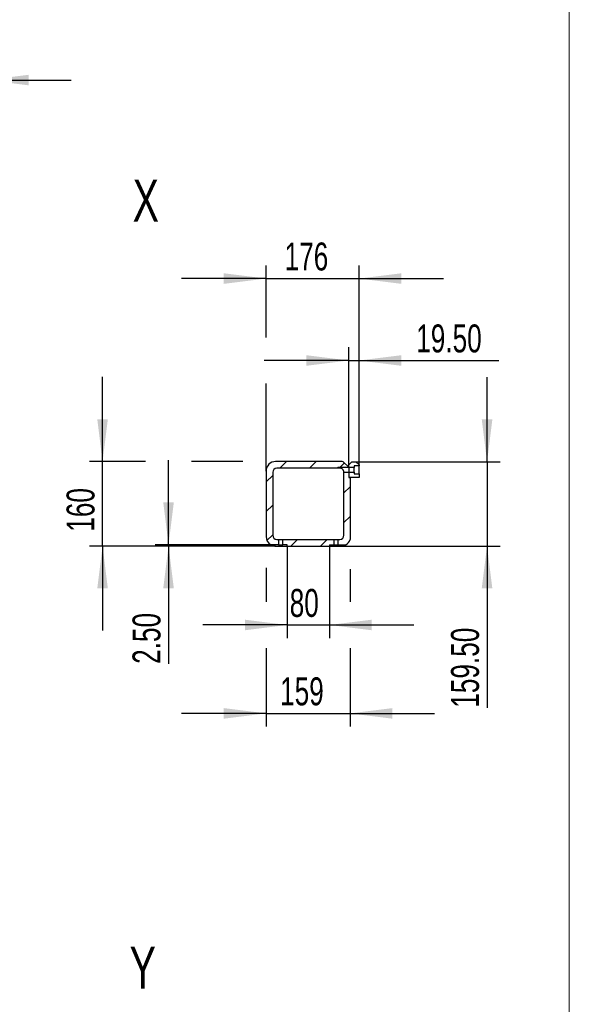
# Model space of a CAD drawing. Header units: millimetres. Extents: x 20 to 400, y 0 to 275.
# Tile 13 of 14: x 358 to 400, y 138 to 212. Entities that reach past the tile are written whole.
import ezdxf

# ---------------------------------------------------------------- set-up
doc = ezdxf.new("R2010")
doc.units = ezdxf.units.MM
doc.layers.add('KOPF', color=7, linetype='Continuous')
doc.styles.add('SLDTEXTSTYLE0', font='TXT', dxfattribs={"width": 0.7})
doc.dimstyles.new('SLDDIMSTYLE2', dxfattribs={"dimtxt": 1.949924, "dimasz": 3.2, "dimexe": 0, "dimexo": 0.0625, "dimgap": 0.487481, "dimtad": 1, "dimdec": 0, "dimlfac": 85, "dimrnd": 1e-09, "dimzin": 12, "dimdsep": 46, "dimtxsty": 'SLDTEXTSTYLE0', "dimsah": 1, "dimcen": 0.09, "dimadec": 0, "dimazin": 3, "dimtfac": 1, "dimtmove": 0, "dimatfit": 0, "dimfxl": 1, "dimfrac": 2, "dimtolj": 1, "dimtzin": 12, "dimarcsym": 0})
doc.dimstyles.new('SLDDIMSTYLE8', dxfattribs={"dimtxt": 1.949924, "dimasz": 3.2, "dimexe": 0, "dimexo": 0.0625, "dimgap": 0.487481, "dimtad": 1, "dimlfac": 25, "dimrnd": 1e-09, "dimzin": 4, "dimdsep": 46, "dimtxsty": 'SLDTEXTSTYLE0', "dimsah": 1, "dimcen": 0.09, "dimadec": 0, "dimazin": 1, "dimtfac": 1, "dimtmove": 0, "dimatfit": 0, "dimfxl": 1, "dimfrac": 2, "dimtolj": 1, "dimtzin": 12, "dimarcsym": 0})
doc.dimstyles.new('SLDDIMSTYLE9', dxfattribs={"dimtxt": 1.949924, "dimasz": 3.2, "dimexe": 0, "dimexo": 0.0625, "dimgap": 0.487481, "dimtad": 1, "dimlfac": 25, "dimrnd": 1e-09, "dimzin": 12, "dimdsep": 46, "dimtxsty": 'SLDTEXTSTYLE0', "dimsah": 1, "dimcen": 0.09, "dimadec": 0, "dimazin": 3, "dimtfac": 1, "dimtmove": 0, "dimatfit": 0, "dimfxl": 1, "dimfrac": 2, "dimtolj": 1, "dimtzin": 12, "dimarcsym": 0})

# ---------------------------------------------------------------- blocks, each defined once
blk = doc.blocks.new('_D_4')
at = {"layer": 'KOPF'}
for p, q in [((350.886, 178.81), (350.886, 208.654)), ((355.868, 202.652), (355.868, 208.654)), ((350.886, 207.654), (344.486, 207.654)), ((350.886, 207.654), (355.868, 207.654)), ((355.868, 207.654), (362.268, 207.654)), ((355.868, 182.047), (355.868, 199.152))]:
    blk.add_line(p, q, dxfattribs=at)
for points in [[(350.886, 207.654), (347.686, 208.054), (347.686, 207.254)], [(355.868, 207.654), (359.068, 207.254), (359.068, 208.054)]]:
    blk.add_solid(points, dxfattribs=at)
at = {"layer": 'KOPF', "insert": (351.26, 210.383), "char_height": 2.1167, "attachment_point": 1, "style": 'SLDTEXTSTYLE0'}
blk.add_mtext('424', dxfattribs=at)
blk = doc.blocks.new('_D_38')
at = {"layer": 'KOPF'}
for p, q in [((393.771, 178.757), (393.771, 185.157)), ((383.838, 178.757), (394.771, 178.757)), ((393.771, 178.757), (393.771, 172.377)), ((382.718, 172.377), (394.771, 172.377)), ((393.771, 172.377), (393.771, 160.136))]:
    blk.add_line(p, q, dxfattribs=at)
for points in [[(393.771, 178.757), (394.171, 181.957), (393.371, 181.957)], [(393.771, 172.377), (393.371, 169.177), (394.171, 169.177)]]:
    blk.add_solid(points, dxfattribs=at)
at = {"layer": 'KOPF', "insert": (391.042, 160.136), "char_height": 2.1167, "attachment_point": 1, "rotation": 90, "style": 'SLDTEXTSTYLE0'}
blk.add_mtext('159.50', dxfattribs=at)
blk = doc.blocks.new('_D_39')
at = {"layer": 'KOPF'}
for p, q in [((383.298, 178.517), (383.298, 187.424)), ((384.078, 178.517), (384.078, 187.424)), ((383.298, 186.424), (376.898, 186.424)), ((383.298, 186.424), (384.078, 186.424)), ((384.078, 186.424), (394.673, 186.424))]:
    blk.add_line(p, q, dxfattribs=at)
for points in [[(383.298, 186.424), (380.098, 186.824), (380.098, 186.024)], [(384.078, 186.424), (387.278, 186.024), (387.278, 186.824)]]:
    blk.add_solid(points, dxfattribs=at)
at = {"layer": 'KOPF', "insert": (388.409, 189.153), "char_height": 2.1167, "attachment_point": 1, "style": 'SLDTEXTSTYLE0'}
blk.add_mtext('19.50', dxfattribs=at)
blk = doc.blocks.new('_D_40')
at = {"layer": 'KOPF'}
for p, q in [((377.038, 188.174), (377.038, 193.627)), ((384.078, 180.507), (384.078, 193.627)), ((377.038, 192.627), (370.638, 192.627)), ((377.038, 192.627), (384.078, 192.627)), ((384.078, 192.627), (390.478, 192.627)), ((377.038, 178.057), (377.038, 184.674))]:
    blk.add_line(p, q, dxfattribs=at)
for points in [[(377.038, 192.627), (373.838, 193.027), (373.838, 192.227)], [(384.078, 192.627), (387.278, 192.227), (387.278, 193.027)]]:
    blk.add_solid(points, dxfattribs=at)
at = {"layer": 'KOPF', "insert": (378.441, 195.355), "char_height": 2.1167, "attachment_point": 1, "style": 'SLDTEXTSTYLE0'}
blk.add_mtext('176', dxfattribs=at)
blk = doc.blocks.new('_D_41')
at = {"layer": 'KOPF'}
for p, q in [((378.638, 172.377), (378.638, 165.4)), ((381.838, 172.377), (381.838, 165.4)), ((378.638, 166.4), (372.238, 166.4)), ((378.638, 166.4), (381.838, 166.4)), ((381.838, 166.4), (388.238, 166.4))]:
    blk.add_line(p, q, dxfattribs=at)
for points in [[(378.638, 166.4), (375.438, 166.8), (375.438, 166)], [(381.838, 166.4), (385.038, 166), (385.038, 166.8)]]:
    blk.add_solid(points, dxfattribs=at)
at = {"layer": 'KOPF', "insert": (378.827, 169.128), "char_height": 2.1167, "attachment_point": 1, "style": 'SLDTEXTSTYLE0'}
blk.add_mtext('80', dxfattribs=at)
blk = doc.blocks.new('_D_42')
at = {"layer": 'KOPF'}
for p, q in [((369.651, 172.477), (369.651, 178.877)), ((377.392, 172.477), (368.651, 172.477)), ((377.758, 172.377), (368.651, 172.377)), ((369.651, 172.477), (369.651, 172.377)), ((369.651, 172.377), (369.651, 163.455))]:
    blk.add_line(p, q, dxfattribs=at)
for points in [[(369.651, 172.477), (370.051, 175.677), (369.251, 175.677)], [(369.651, 172.377), (369.251, 169.177), (370.051, 169.177)]]:
    blk.add_solid(points, dxfattribs=at)
at = {"layer": 'KOPF', "insert": (366.923, 163.455), "char_height": 2.1167, "attachment_point": 1, "rotation": 90, "style": 'SLDTEXTSTYLE0'}
blk.add_mtext('2.50', dxfattribs=at)
blk = doc.blocks.new('_D_43')
at = {"layer": 'KOPF'}
for p, q in [((377.038, 170.727), (377.038, 168.15)), ((383.398, 170.627), (383.398, 168.15)), ((377.038, 164.65), (377.038, 158.706)), ((383.398, 164.65), (383.398, 158.706)), ((377.038, 159.706), (370.638, 159.706)), ((377.038, 159.706), (383.398, 159.706)), ((383.398, 159.706), (389.798, 159.706))]:
    blk.add_line(p, q, dxfattribs=at)
for points in [[(377.038, 159.706), (373.838, 160.106), (373.838, 159.306)], [(383.398, 159.706), (386.598, 159.306), (386.598, 160.106)]]:
    blk.add_solid(points, dxfattribs=at)
at = {"layer": 'KOPF', "insert": (378.101, 162.434), "char_height": 2.1167, "attachment_point": 1, "style": 'SLDTEXTSTYLE0'}
blk.add_mtext('159', dxfattribs=at)
blk = doc.blocks.new('_D_44')
at = {"layer": 'KOPF'}
for p, q in [((364.656, 178.777), (364.656, 185.177)), ((367.901, 178.777), (363.656, 178.777)), ((364.656, 172.377), (364.656, 178.777)), ((375.288, 178.777), (371.401, 178.777)), ((377.758, 172.377), (363.656, 172.377)), ((364.656, 172.377), (364.656, 165.977))]:
    blk.add_line(p, q, dxfattribs=at)
for points in [[(364.656, 178.777), (365.056, 181.977), (364.256, 181.977)], [(364.656, 172.377), (364.256, 169.177), (365.056, 169.177)]]:
    blk.add_solid(points, dxfattribs=at)
at = {"layer": 'KOPF', "insert": (361.927, 173.46), "char_height": 2.1167, "attachment_point": 1, "rotation": 90, "style": 'SLDTEXTSTYLE0'}
blk.add_mtext('160', dxfattribs=at)

msp = doc.modelspace()

# ---------------------------------------------------------------- hatches: boundary and pattern name
at = {"linetype": 'Continuous', "lineweight": 0}
h = msp.add_hatch(dxfattribs=at)
h.set_pattern_fill('ANSI31', scale=0.5, style=0)
edge = h.paths.add_edge_path(flags=0)
edge.add_arc((382.71786, 178.05686), 0.72, 77.3709205, 90)
edge.add_line((382.71786, 178.77686), (377.75786, 178.77686))
edge.add_arc((377.75786, 178.05686), 0.72, 90, 180)
edge.add_line((377.03786, 178.05686), (377.03786, 173.09686))
edge.add_arc((377.75786, 173.09686), 0.72, 180, 239.4415682)
edge.add_line((377.3918, 172.47686), (377.96786, 172.47686))
edge.add_line((377.96786, 172.47686), (377.96786, 172.87686))
edge.add_line((377.96786, 172.87686), (377.85786, 172.87686))
edge.add_arc((377.85786, 173.19686), 0.32, 180, 270, ccw=False)
edge.add_line((377.53786, 173.19686), (377.53786, 177.95686))
edge.add_arc((377.85786, 177.95686), 0.32, 90, 180, ccw=False)
edge.add_line((377.85786, 178.27686), (382.45383, 178.27686))
edge.add_line((382.45383, 178.27686), (382.47786, 178.31686))
edge.add_line((382.47786, 178.31686), (383.29786, 178.31686))
edge.add_line((383.29786, 178.31686), (383.29786, 178.33686))
edge.add_line((383.29786, 178.33686), (382.87528, 178.75944))
h = msp.add_hatch(dxfattribs=at)
h.set_pattern_fill('ANSI31', scale=0.5, style=0)
h.paths.add_polyline_path([(384.07786, 178.51686), (383.83786, 178.75686), (383.53786, 178.75686), (383.29786, 178.51686), (383.29786, 178.31686), (383.71786, 178.31686), (383.71786, 178.43686), (384.07786, 178.43686)], flags=0)
h = msp.add_hatch(dxfattribs=at)
h.set_pattern_fill('ANSI31', scale=0.5, style=0)
edge = h.paths.add_edge_path(flags=0)
edge.add_line((383.39786, 177.57686), (383.29786, 177.57686))
edge.add_line((383.29786, 177.57686), (383.29786, 177.95686))
edge.add_line((383.29786, 177.95686), (382.93786, 177.95686))
edge.add_line((382.93786, 177.95686), (382.93786, 173.19686))
edge.add_arc((382.61786, 173.19686), 0.32, 270, 360, ccw=False)
edge.add_line((382.61786, 172.87686), (382.50786, 172.87686))
edge.add_line((382.50786, 172.87686), (382.50786, 172.47686))
edge.add_line((382.50786, 172.47686), (383.08392, 172.47686))
edge.add_arc((382.71786, 173.09686), 0.72, 300.5584318, 340.8118635)
edge.add_line((383.39786, 172.86022), (383.39786, 177.57686))
h = msp.add_hatch(dxfattribs=at)
h.set_pattern_fill('ANSI31', scale=0.5, style=0)
h.paths.add_polyline_path([(384.07786, 177.57686), (384.07786, 177.83686), (383.71786, 177.83686), (383.71786, 177.95686), (383.29786, 177.95686), (383.29786, 177.57686)], flags=0)
h = msp.add_hatch(dxfattribs=at)
h.set_pattern_fill('ANSI31', scale=0.5, style=0)
h.paths.add_polyline_path([(378.63786, 172.37686), (381.83786, 172.37686), (381.83786, 172.47686), (382.16786, 172.47686), (382.16786, 172.87686), (378.30786, 172.87686), (378.30786, 172.47686), (378.63786, 172.47686)], flags=0)

# ---------------------------------------------------------------- linework, layer by layer
at = {"color": 7, "linetype": 'Continuous', "lineweight": 30}
for p, q in [((382.71786, 178.77686), (377.75786, 178.77686)), ((382.45383, 178.27686), (377.85786, 178.27686)), ((382.47786, 178.31686), (382.45383, 178.27686)), ((382.47786, 178.27686), (382.47786, 178.31686)), ((383.29786, 178.31686), (382.47786, 178.31686)), ((382.61786, 178.27686), (382.47786, 178.27686)), ((382.87528, 178.75944), (383.29786, 178.33686)), ((383.29786, 178.51686), (383.53786, 178.75686)), ((383.29786, 178.31686), (383.29786, 178.51686)), ((383.29786, 178.33686), (383.29786, 178.31686)), ((383.29786, 178.31686), (383.29786, 177.95686)), ((383.71786, 178.31686), (383.29786, 178.31686)), ((383.53786, 178.75686), (383.83786, 178.75686)), ((384.07786, 178.43686), (383.71786, 178.43686)), ((383.71786, 178.43686), (383.71786, 178.31686)), ((383.71786, 177.95686), (383.71786, 178.31686)), ((383.83786, 178.75686), (384.07786, 178.51686)), ((384.07786, 178.51686), (384.07786, 178.43686)), ((384.07786, 177.83686), (384.07786, 178.43686)), ((377.03786, 178.05686), (377.03786, 173.09686)), ((377.53786, 177.95686), (377.53786, 173.19686)), ((382.93786, 177.95686), (383.29786, 177.95686)), ((382.93786, 173.19686), (382.93786, 177.95686)), ((383.29786, 177.95686), (383.29786, 177.57686)), ((383.29786, 177.95686), (383.71786, 177.95686)), ((383.29786, 177.57686), (383.39786, 177.57686)), ((384.07786, 177.57686), (383.29786, 177.57686)), ((383.39786, 177.57686), (383.39786, 172.86022)), ((383.71786, 177.95686), (383.71786, 177.83686)), ((383.71786, 177.83686), (384.07786, 177.83686)), ((384.07786, 177.83686), (384.07786, 177.57686)), ((377.96786, 172.47686), (377.3918, 172.47686)), ((377.75786, 172.37686), (378.63786, 172.37686)), ((377.85786, 172.87686), (377.96786, 172.87686)), ((377.96786, 172.87686), (377.96786, 172.47686)), ((377.96786, 172.87686), (378.30786, 172.87686)), ((377.96786, 172.47686), (378.30786, 172.47686)), ((378.30786, 172.47686), (378.30786, 172.87686)), ((378.30786, 172.87686), (382.16786, 172.87686)), ((378.63786, 172.47686), (378.30786, 172.47686)), ((378.63786, 172.37686), (378.63786, 172.47686)), ((378.63786, 172.37686), (381.83786, 172.37686)), ((381.83786, 172.47686), (381.83786, 172.37686)), ((381.83786, 172.47686), (382.16786, 172.47686)), ((381.83786, 172.37686), (382.71786, 172.37686)), ((382.16786, 172.87686), (382.16786, 172.47686)), ((382.16786, 172.87686), (382.50786, 172.87686)), ((382.16786, 172.47686), (382.50786, 172.47686)), ((382.50786, 172.47686), (382.50786, 172.87686)), ((382.50786, 172.87686), (382.61786, 172.87686)), ((382.50786, 172.47686), (383.08392, 172.47686))]:
    msp.add_line(p, q, dxfattribs=at)
for centre, radius, start, end in [((377.75786, 178.05686), 0.72, 90, 180), ((377.85786, 177.95686), 0.32, 90, 180), ((382.71786, 178.05686), 0.72, 77.3709205, 90), ((377.75786, 173.09686), 0.72, 180, 239.4415682), ((377.85786, 173.19686), 0.32, 180, 270), ((382.61786, 173.19686), 0.32, 270, 0), ((377.75786, 173.09686), 0.72, 239.4415682, 260.4059318), ((382.71786, 173.09686), 0.72, 279.5940682, 300.5584318), ((382.71786, 173.09686), 0.72, 300.5584318, 340.8118635)]:
    msp.add_arc(centre, radius, start, end, dxfattribs=at)
for points, knots in [([(382.47786, 178.27686), (382.47101, 178.27686), (382.46499, 178.27686), (382.45853, 178.27686), (382.45681, 178.27686), (382.45445, 178.27686), (382.45383, 178.27686), (382.45383, 178.27686)], [0, 0, 0, 0, 0.5, 0.5, 0.75, 0.75, 1, 1, 1, 1]), ([(382.93786, 177.95686), (382.93786, 177.95686), (382.93787, 177.9582), (382.9378, 177.96363), (382.93772, 177.96769), (382.93732, 177.97558), (382.93714, 177.97852), (382.93664, 177.98502), (382.93631, 177.9886), (382.93503, 178.00003), (382.9338, 178.00863), (382.93101, 178.0229), (382.92991, 178.02793), (382.92739, 178.03821), (382.92597, 178.04347), (382.92275, 178.05421), (382.92095, 178.05969), (382.91693, 178.07084), (382.9147, 178.07655), (382.90746, 178.09355), (382.9019, 178.10479), (382.88922, 178.12694), (382.88213, 178.13777), (382.86688, 178.15824), (382.85861, 178.16804), (382.8412, 178.18639), (382.83211, 178.19487), (382.81318, 178.21064), (382.80334, 178.21791), (382.78286, 178.23132), (382.77225, 178.23742), (382.75059, 178.24829), (382.73949, 178.25309), (382.71665, 178.26148), (382.70483, 178.26507), (382.66856, 178.2738), (382.6437, 178.27686), (382.61786, 178.27686)], [0, 0, 0, 0, 0.0625, 0.0625, 0.125, 0.125, 0.15625, 0.15625, 0.1875, 0.1875, 0.25, 0.25, 0.28125, 0.28125, 0.3125, 0.3125, 0.34375, 0.34375, 0.375, 0.375, 0.4375, 0.4375, 0.5, 0.5, 0.5625, 0.5625, 0.625, 0.625, 0.6875, 0.6875, 0.75, 0.75, 0.8125, 0.8125, 0.875, 0.875, 1, 1, 1, 1]), ([(377.63786, 172.38693), (377.6579, 172.38355), (377.67792, 172.38103), (377.71792, 172.37769), (377.7379, 172.37686), (377.75786, 172.37686)], [0, 0, 0, 0, 0.5, 0.5, 1, 1, 1, 1]), ([(382.71786, 172.37686), (382.73768, 172.37686), (382.75762, 172.37768), (382.79772, 172.38102), (382.81797, 172.38357), (382.83786, 172.38693)], [0, 0, 0, 0, 0.5, 0.5, 1, 1, 1, 1])]:
    msp.add_open_spline(points, degree=3, knots=knots, dxfattribs=at)
at = {"layer": 'KOPF', "lineweight": 0}
msp.add_line((400, 215), (400, 30), dxfattribs=at)

# ---------------------------------------------------------------- texts
at = {"layer": 'KOPF', "char_height": 3.175, "attachment_point": 1, "style": 'SLDTEXTSTYLE0'}
for s, insert in [('X', (366.93838, 200.11843)), ('Y', (366.70726, 142.03369))]:
    msp.add_mtext(s, dxfattribs=dict(at, insert=insert))

# ---------------------------------------------------------------- dimensions: what is measured, and where the dimension line sits
at = {"layer": 'KOPF'}
for base, p1, p2, dimstyle, picture, middle in [((355.86815, 207.65448), (350.88568, 178.81046), (355.86815, 182.04693), 'SLDDIMSTYLE2', '_D_4', (353.37692, 207.65448)), ((384.07786, 192.62683), (377.03786, 178.05686), (384.07786, 178.51686), 'SLDDIMSTYLE9', '_D_40', (380.55786, 192.62683)), ((384.07786, 186.42446), (383.29786, 178.51686), (384.07786, 178.51686), 'SLDDIMSTYLE8', '_D_39', (391.54112, 186.42446)), ((383.39786, 159.70594), (377.03786, 173.09686), (383.39786, 172.86022), 'SLDDIMSTYLE9', '_D_43', (380.21786, 159.70594)), ((381.83786, 166.39985), (378.63786, 172.37686), (381.83786, 172.37686), 'SLDDIMSTYLE9', '_D_41', (380.23786, 166.39985))]:
    dim = msp.add_linear_dim(base=base, p1=p1, p2=p2, dimstyle=dimstyle, dxfattribs=at)
    dim.commit()
    dim.dimension.update_dxf_attribs({"geometry": picture, "text_midpoint": middle, "dimtype": 160})
for base, p1, p2, dimstyle, picture, middle in [((364.65565, 178.77686), (377.75786, 172.37686), (377.75786, 178.77686), 'SLDDIMSTYLE9', '_D_44', (364.65565, 175.57686)), ((393.77077, 172.37686), (383.83786, 178.75686), (382.71786, 172.37686), 'SLDDIMSTYLE8', '_D_38', (393.77077, 163.97348)), ((369.65109, 172.37686), (377.3918, 172.47686), (377.75786, 172.37686), 'SLDDIMSTYLE8', '_D_42', (369.65109, 165.88102))]:
    dim = msp.add_linear_dim(base=base, p1=p1, p2=p2, angle=90, dimstyle=dimstyle, dxfattribs=at)
    dim.commit()
    dim.dimension.update_dxf_attribs({"geometry": picture, "text_midpoint": middle, "dimtype": 160})

doc.saveas('drawing.dxf')
